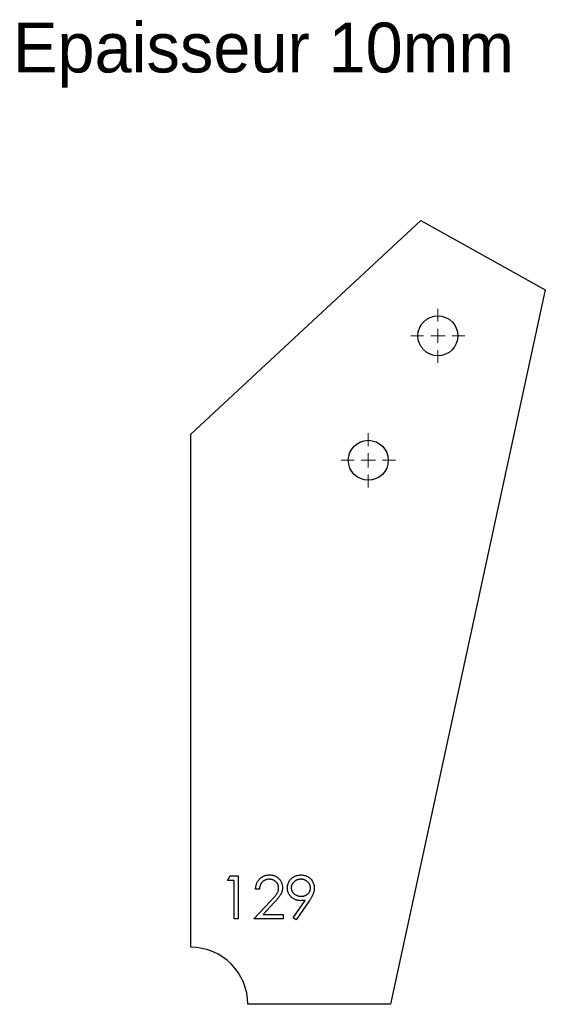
# Model space of a CAD drawing. Header units: millimetres. Extents: x 121 to 305, y 240 to 586.
import ezdxf

# ---------------------------------------------------------------- set-up
doc = ezdxf.new("R2010")
doc.units = ezdxf.units.MM
doc.header["$LTSCALE"] = 2

# ---------------------------------------------------------------- blocks, each defined once
blk = doc.blocks.new('SW_CENTERMARKSYMBOL_0')
at = {"color": 0, "linetype": 'Continuous', "lineweight": 18}
for p, q in [((0, 5), (0, 9.5)), ((-5, 0), (-9.5, 0)), ((0, 0), (-2.5, 0)), ((0, 0), (0, 2.5)), ((0, 0), (0, -2.5)), ((0, 0), (2.5, 0)), ((5, 0), (9.5, 0)), ((0, -5), (0, -9.5))]:
    blk.add_line(p, q, dxfattribs=at)
blk = doc.blocks.new('SW_CENTERMARKSYMBOL_1')
at = {"color": 0, "linetype": 'Continuous', "lineweight": 18}
for p, q in [((0, 5), (0, 9.5)), ((-5, 0), (-9.5, 0)), ((0, 0), (-2.5, 0)), ((0, 0), (0, 2.5)), ((0, 0), (0, -2.5)), ((0, 0), (2.5, 0)), ((5, 0), (9.5, 0)), ((0, -5), (0, -9.5))]:
    blk.add_line(p, q, dxfattribs=at)
blk = doc.blocks.new('SW_CENTERMARKSYMBOL_2')
at = {"color": 0, "linetype": 'Continuous', "lineweight": 18}
for p, q in [((0, 5), (0, 9.5)), ((-5, 0), (-9.5, 0)), ((0, 0), (-2.5, 0)), ((0, 0), (0, 2.5)), ((0, 0), (0, -2.5)), ((0, 0), (2.5, 0)), ((5, 0), (9.5, 0)), ((0, -5), (0, -9.5))]:
    blk.add_line(p, q, dxfattribs=at)
blk = doc.blocks.new('SW_CENTERMARKSYMBOL_3')
at = {"color": 0, "linetype": 'Continuous', "lineweight": 18}
for p, q in [((0, 5), (0, 9.5)), ((-5, 0), (-9.5, 0)), ((0, 0), (-2.5, 0)), ((0, 0), (0, 2.5)), ((0, 0), (0, -2.5)), ((0, 0), (2.5, 0)), ((5, 0), (9.5, 0)), ((0, -5), (0, -9.5))]:
    blk.add_line(p, q, dxfattribs=at)

msp = doc.modelspace()

# ---------------------------------------------------------------- linework, layer by layer
at = {"color": 7, "linetype": 'Continuous', "lineweight": 25}
for p, q in [((180.55, 440.49), (261.09, 515.41)), ((261.09, 515.41), (304.74, 491.03)), ((304.74, 491.03), (250.55, 240.49)), ((180.55, 260.49), (180.55, 440.49)), ((250.55, 240.49), (200.55, 240.49))]:
    msp.add_line(p, q, dxfattribs=at)
at = {"color": 1, "linetype": 'Continuous', "lineweight": 25}
for p, q in [((193.44, 283.95), (194.32, 285.49)), ((195.75, 283.95), (193.44, 283.95)), ((194.32, 285.49), (197.09, 285.49)), ((195.75, 270.49), (195.75, 283.95)), ((197.09, 285.49), (197.09, 270.49)), ((204.59, 280.87), (203.25, 280.87)), ((202.67, 270.49), (208.49, 276.7)), ((216.4, 270.85), (220.57, 276.95)), ((222.09, 276.86), (217.48, 270.1)), ((209.63, 276.03), (205.88, 272.03)), ((197.09, 270.49), (195.75, 270.49)), ((212.86, 270.49), (202.67, 270.49)), ((205.88, 272.03), (212.86, 272.03)), ((212.86, 272.03), (212.86, 270.49)), ((217.48, 270.1), (216.4, 270.85))]:
    msp.add_line(p, q, dxfattribs=at)
at = {"color": 7, "linetype": 'Continuous', "lineweight": 25}
for centre in [(267.11, 474.93), (242.73, 431.28)]:
    msp.add_circle(centre, 7, dxfattribs=at)
msp.add_arc((180.55, 240.49), 20, 0, 90, dxfattribs=at)
at = {"color": 1, "linetype": 'Continuous', "lineweight": 25}
for points, knots in [([(203.25, 280.87), (203.25, 281.05), (203.27, 281.4), (203.35, 281.91), (203.47, 282.4), (203.63, 282.86), (203.83, 283.3), (204.08, 283.72), (204.36, 284.11), (204.69, 284.47), (205.05, 284.8), (205.43, 285.09), (205.83, 285.33), (206.25, 285.53), (206.69, 285.68), (207.16, 285.79), (207.64, 285.86), (207.97, 285.87), (208.14, 285.87)], [0, 0, 0, 0, 0.068791, 0.135103, 0.198979, 0.261904, 0.323495, 0.385195, 0.446969, 0.509765, 0.572251, 0.633405, 0.693251, 0.752583, 0.812579, 0.873275, 0.93555, 1, 1, 1, 1]), ([(208.07, 284.33), (207.95, 284.33), (207.72, 284.32), (207.38, 284.28), (207.06, 284.21), (206.75, 284.11), (206.46, 283.98), (206.18, 283.83), (205.92, 283.64), (205.67, 283.43), (205.45, 283.19), (205.25, 282.93), (205.07, 282.64), (204.92, 282.33), (204.8, 282), (204.7, 281.64), (204.63, 281.27), (204.6, 281.01), (204.59, 280.87)], [0, 0, 0, 0, 0.064439, 0.126547, 0.186887, 0.245878, 0.304041, 0.362191, 0.420976, 0.48066, 0.5406, 0.600689, 0.661936, 0.724443, 0.789038, 0.856314, 0.926352, 1, 1, 1, 1]), ([(211.32, 281.29), (211.32, 281.39), (211.31, 281.6), (211.27, 281.89), (211.2, 282.18), (211.09, 282.45), (210.96, 282.72), (210.79, 282.97), (210.6, 283.21), (210.38, 283.44), (210.14, 283.65), (209.88, 283.83), (209.61, 283.99), (209.33, 284.11), (209.03, 284.21), (208.72, 284.28), (208.4, 284.32), (208.18, 284.33), (208.07, 284.33)], [0, 0, 0, 0, 0.061965, 0.122122, 0.180988, 0.239933, 0.299906, 0.359989, 0.421776, 0.486576, 0.551535, 0.615018, 0.677259, 0.73973, 0.80305, 0.866495, 0.931973, 1, 1, 1, 1]), ([(208.14, 285.87), (208.3, 285.87), (208.62, 285.86), (209.1, 285.8), (209.55, 285.69), (209.97, 285.55), (210.37, 285.36), (210.74, 285.13), (211.1, 284.86), (211.42, 284.55), (211.71, 284.21), (211.97, 283.85), (212.18, 283.49), (212.36, 283.1), (212.5, 282.7), (212.6, 282.28), (212.66, 281.85), (212.66, 281.56), (212.67, 281.41)], [0, 0, 0, 0, 0.0694755, 0.1365168, 0.2007888, 0.2638297, 0.325735, 0.3872907, 0.4495092, 0.5129678, 0.5762752, 0.6375801, 0.6979026, 0.7571721, 0.8165985, 0.8766532, 0.9372896, 1, 1, 1, 1]), ([(214.4, 281.28), (214.41, 281.49), (214.42, 281.9), (214.54, 282.5), (214.73, 283.07), (215, 283.6), (215.34, 284.1), (215.75, 284.54), (216.22, 284.93), (216.75, 285.27), (217.32, 285.53), (217.92, 285.73), (218.54, 285.85), (218.96, 285.86), (219.17, 285.87)], [0, 0, 0, 0, 0.0852491, 0.1673266, 0.2481753, 0.3288291, 0.4099081, 0.4905845, 0.5729935, 0.6582649, 0.7442216, 0.8290604, 0.9139383, 1, 1, 1, 1]), ([(219.1, 284.33), (218.99, 284.33), (218.77, 284.32), (218.44, 284.28), (218.12, 284.22), (217.81, 284.12), (217.52, 283.99), (217.24, 283.84), (216.98, 283.67), (216.73, 283.46), (216.49, 283.24), (216.3, 283), (216.13, 282.76), (215.99, 282.5), (215.88, 282.23), (215.8, 281.95), (215.75, 281.65), (215.75, 281.45), (215.75, 281.35)], [0, 0, 0, 0, 0.068712, 0.134812, 0.199538, 0.263335, 0.326747, 0.390328, 0.454126, 0.519203, 0.58351, 0.645497, 0.70529, 0.763488, 0.821856, 0.880004, 0.939108, 1, 1, 1, 1]), ([(222.48, 281.35), (222.47, 281.45), (222.47, 281.65), (222.42, 281.95), (222.34, 282.23), (222.24, 282.5), (222.09, 282.76), (221.92, 283.01), (221.72, 283.24), (221.49, 283.46), (221.24, 283.67), (220.98, 283.84), (220.7, 283.99), (220.4, 284.12), (220.1, 284.22), (219.78, 284.28), (219.45, 284.32), (219.22, 284.33), (219.1, 284.33)], [0, 0, 0, 0, 0.06076, 0.119735, 0.177757, 0.235999, 0.29407, 0.353733, 0.415973, 0.48014, 0.545076, 0.608735, 0.672178, 0.735453, 0.799112, 0.864284, 0.930837, 1, 1, 1, 1]), ([(219.17, 285.87), (219.38, 285.86), (219.79, 285.85), (220.4, 285.73), (220.97, 285.54), (221.52, 285.28), (222.03, 284.95), (222.49, 284.55), (222.89, 284.09), (223.22, 283.58), (223.49, 283.03), (223.68, 282.46), (223.8, 281.87), (223.81, 281.47), (223.82, 281.26)], [0, 0, 0, 0, 0.085532, 0.169003, 0.251943, 0.335682, 0.419409, 0.501265, 0.583703, 0.668, 0.751919, 0.834598, 0.916526, 1, 1, 1, 1]), ([(208.49, 276.7), (208.63, 276.84), (208.9, 277.13), (209.28, 277.54), (209.63, 277.93), (209.94, 278.28), (210.2, 278.61), (210.44, 278.9), (210.63, 279.17), (210.83, 279.48), (211.03, 279.86), (211.2, 280.33), (211.3, 280.81), (211.32, 281.13), (211.32, 281.29)], [0, 0, 0, 0, 0.1108026, 0.2128292, 0.3061013, 0.3906473, 0.4669245, 0.534481, 0.5935869, 0.644557, 0.7362005, 0.825024, 0.9119856, 1, 1, 1, 1]), ([(212.67, 281.41), (212.66, 281.2), (212.65, 280.79), (212.52, 280.18), (212.33, 279.59), (212.1, 279.12), (211.87, 278.73), (211.66, 278.42), (211.41, 278.08), (211.12, 277.72), (210.8, 277.33), (210.45, 276.92), (210.05, 276.48), (209.78, 276.18), (209.63, 276.03)], [0, 0, 0, 0, 0.098702, 0.195672, 0.292422, 0.391343, 0.444462, 0.504229, 0.570352, 0.642546, 0.722288, 0.807921, 0.90047, 1, 1, 1, 1]), ([(218.99, 276.83), (218.84, 276.84), (218.53, 276.85), (218.07, 276.91), (217.64, 277), (217.22, 277.15), (216.82, 277.33), (216.44, 277.55), (216.07, 277.81), (215.73, 278.11), (215.42, 278.44), (215.15, 278.79), (214.92, 279.16), (214.73, 279.55), (214.58, 279.95), (214.48, 280.38), (214.41, 280.82), (214.4, 281.12), (214.4, 281.28)], [0, 0, 0, 0, 0.066295, 0.130131, 0.192862, 0.25436, 0.31591, 0.377338, 0.440205, 0.504175, 0.568034, 0.630228, 0.690861, 0.751422, 0.811466, 0.87275, 0.935391, 1, 1, 1, 1]), ([(215.75, 281.35), (215.75, 281.25), (215.75, 281.05), (215.8, 280.76), (215.89, 280.48), (216, 280.2), (216.14, 279.94), (216.32, 279.7), (216.53, 279.46), (216.77, 279.24), (217.03, 279.04), (217.31, 278.86), (217.6, 278.71), (217.9, 278.59), (218.22, 278.49), (218.55, 278.42), (218.89, 278.38), (219.12, 278.38), (219.24, 278.37)], [0, 0, 0, 0, 0.05954, 0.117423, 0.17444, 0.231734, 0.289722, 0.3492, 0.410516, 0.47508, 0.540094, 0.604444, 0.668697, 0.73211, 0.796739, 0.862906, 0.930462, 1, 1, 1, 1]), ([(219.24, 278.37), (219.36, 278.38), (219.59, 278.38), (219.93, 278.42), (220.26, 278.49), (220.56, 278.59), (220.85, 278.71), (221.11, 278.86), (221.36, 279.04), (221.59, 279.24), (221.8, 279.46), (221.98, 279.7), (222.14, 279.95), (222.26, 280.21), (222.36, 280.48), (222.43, 280.76), (222.47, 281.05), (222.47, 281.25), (222.48, 281.35)], [0, 0, 0, 0, 0.072713, 0.141547, 0.208363, 0.272462, 0.33539, 0.397711, 0.459383, 0.522098, 0.584315, 0.644392, 0.703345, 0.761509, 0.82003, 0.878517, 0.938265, 1, 1, 1, 1]), ([(223.82, 281.26), (223.82, 281.1), (223.81, 280.79), (223.74, 280.3), (223.61, 279.81), (223.48, 279.39), (223.34, 279.04), (223.22, 278.77), (223.08, 278.48), (222.91, 278.18), (222.74, 277.87), (222.54, 277.54), (222.33, 277.2), (222.17, 276.97), (222.09, 276.86)], [0, 0, 0, 0, 0.09832, 0.199417, 0.305603, 0.416162, 0.474582, 0.537006, 0.603857, 0.67409, 0.749417, 0.828253, 0.912054, 1, 1, 1, 1]), ([(220.57, 276.95), (220.31, 276.91), (219.78, 276.85), (219.25, 276.84), (218.99, 276.83)], [0, 0, 0, 0, 0.507858, 1, 1, 1, 1])]:
    msp.add_open_spline(points, degree=3, knots=knots, dxfattribs=at)

# ---------------------------------------------------------------- block references
at = {"color": 7, "linetype": 'Continuous', "lineweight": 18}
for name, p in [('SW_CENTERMARKSYMBOL_1', (267.11, 474.93)), ('SW_CENTERMARKSYMBOL_0', (242.73, 431.28))]:
    msp.add_blockref(name, p, dxfattribs=at)
at = {"color": 8, "linetype": 'Continuous'}
for name, p in [('SW_CENTERMARKSYMBOL_3', (267.11, 474.93)), ('SW_CENTERMARKSYMBOL_2', (242.73, 431.28))]:
    msp.add_blockref(name, p, dxfattribs=at)

# ---------------------------------------------------------------- texts
at = {"insert": (118.2, 584.78), "char_height": 17.5, "attachment_point": 1}
msp.add_mtext_dynamic_manual_height_columns('Epaisseur 10mm', width=326.1114, gutter_width=87.5, heights=[0], dxfattribs=at)

doc.saveas('drawing.dxf')
